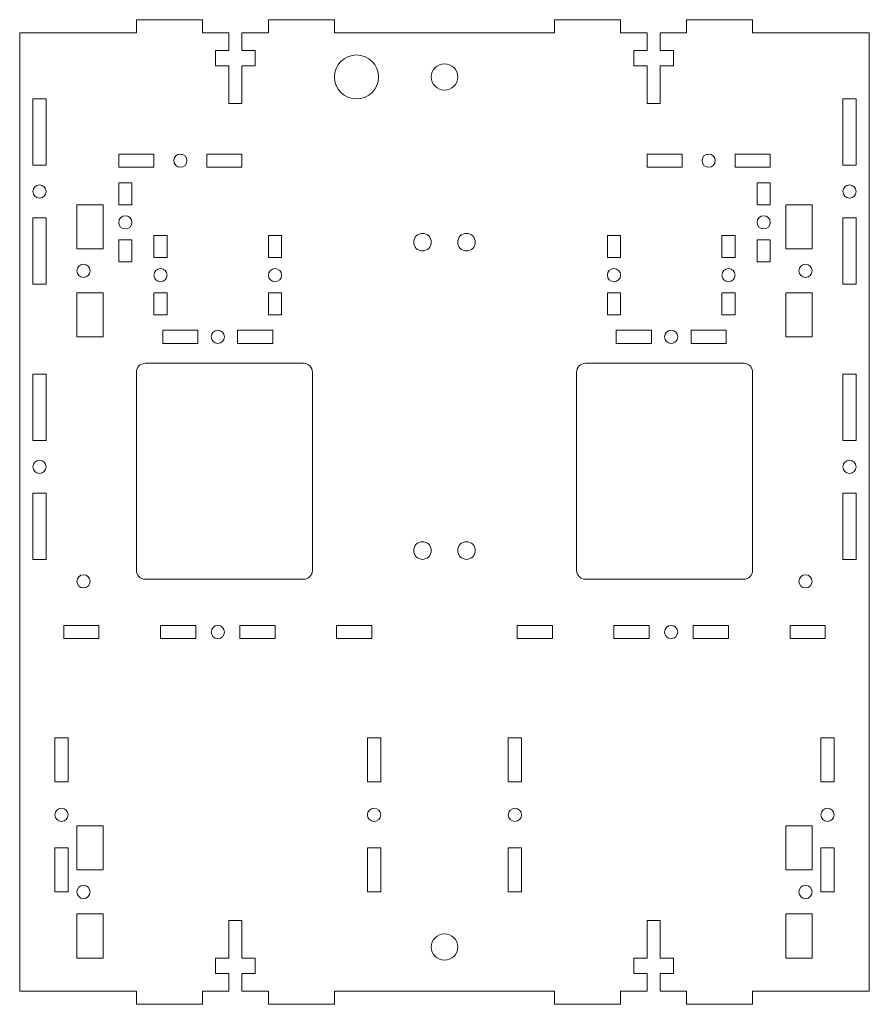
# Model space of a CAD drawing. Header units: millimetres. Extents: x -96 to 96, y -111 to 112.
import ezdxf

# ---------------------------------------------------------------- set-up
doc = ezdxf.new("R2010")
doc.units = ezdxf.units.MM

msp = doc.modelspace()

# ---------------------------------------------------------------- linework, layer by layer
at = {"color": 7, "linetype": 'Continuous', "lineweight": 15}
for p, q in [((-70, 112.5), (-55, 112.5)), ((-70, 109.5), (-70, 112.5)), ((-55, 112.5), (-55, 109.5)), ((-40, 112.5), (-25, 112.5)), ((-40, 109.5), (-40, 112.5)), ((-25, 112.5), (-25, 109.5)), ((25, 112.5), (40, 112.5)), ((25, 109.5), (25, 112.5)), ((40, 112.5), (40, 109.5)), ((55, 112.5), (70, 112.5)), ((55, 109.5), (55, 112.5)), ((70, 112.5), (70, 109.5)), ((-96.5, 109.5), (-70, 109.5)), ((-96.5, 109.5), (-96.5, -108)), ((-55, 109.5), (-49, 109.5)), ((-49, 105.5), (-49, 109.5)), ((-46, 109.5), (-40, 109.5)), ((-46, 109.5), (-46, 105.5)), ((-25, 109.5), (25, 109.5)), ((40, 109.5), (46, 109.5)), ((46, 105.5), (46, 109.5)), ((49, 109.5), (55, 109.5)), ((49, 109.5), (49, 105.5)), ((70, 109.5), (96.5, 109.5)), ((96.5, -108), (96.5, 109.5)), ((-52, 102), (-52, 105.5)), ((-52, 105.5), (-49, 105.5)), ((-46, 105.5), (-43, 105.5)), ((-43, 105.5), (-43, 102)), ((43, 102), (43, 105.5)), ((43, 105.5), (46, 105.5)), ((49, 105.5), (52, 105.5)), ((52, 105.5), (52, 102)), ((-49, 102), (-52, 102)), ((-49, 93.5), (-49, 102)), ((-43, 102), (-46, 102)), ((-46, 102), (-46, 93.5)), ((46, 102), (43, 102)), ((46, 93.5), (46, 102)), ((52, 102), (49, 102)), ((49, 102), (49, 93.5)), ((-93.5, 79.5), (-93.5, 94.5)), ((-93.5, 94.5), (-90.5, 94.5)), ((-90.5, 94.5), (-90.5, 79.5)), ((90.5, 79.5), (90.5, 94.5)), ((90.5, 94.5), (93.5, 94.5)), ((93.5, 94.5), (93.5, 79.5)), ((-46, 93.5), (-49, 93.5)), ((49, 93.5), (46, 93.5)), ((-74, 79), (-74, 82)), ((-74, 82), (-66, 82)), ((-66, 82), (-66, 79)), ((-54, 79), (-54, 82)), ((-54, 82), (-46, 82)), ((-46, 82), (-46, 79)), ((46, 79), (46, 82)), ((46, 82), (54, 82)), ((54, 82), (54, 79)), ((66, 79), (66, 82)), ((66, 82), (74, 82)), ((74, 82), (74, 79)), ((-90.5, 79.5), (-93.5, 79.5)), ((-66, 79), (-74, 79)), ((-46, 79), (-54, 79)), ((54, 79), (46, 79)), ((74, 79), (66, 79)), ((93.5, 79.5), (90.5, 79.5)), ((-74, 70.5), (-74, 75.5)), ((-74, 75.5), (-71, 75.5)), ((-71, 75.5), (-71, 70.5)), ((71, 70.5), (71, 75.5)), ((71, 75.5), (74, 75.5)), ((74, 75.5), (74, 70.5)), ((-83.5, 60.5), (-83.5, 70.5)), ((-83.5, 70.5), (-77.5, 70.5)), ((-77.5, 70.5), (-77.5, 60.5)), ((-71, 70.5), (-74, 70.5)), ((74, 70.5), (71, 70.5)), ((77.5, 60.5), (77.5, 70.5)), ((77.5, 70.5), (83.5, 70.5)), ((83.5, 70.5), (83.5, 60.5)), ((-93.5, 52.5), (-93.5, 67.5)), ((-93.5, 67.5), (-90.5, 67.5)), ((-90.5, 67.5), (-90.5, 52.5)), ((90.5, 52.5), (90.5, 67.5)), ((90.5, 67.5), (93.5, 67.5)), ((93.5, 67.5), (93.5, 52.5)), ((-66, 63.5), (-66, 58.5)), ((-63, 63.5), (-66, 63.5)), ((-63, 58.5), (-63, 63.5)), ((-40, 63.5), (-40, 58.5)), ((-37, 63.5), (-40, 63.5)), ((-37, 58.5), (-37, 63.5)), ((37, 63.5), (37, 58.5)), ((40, 63.5), (37, 63.5)), ((40, 58.5), (40, 63.5)), ((63, 63.5), (63, 58.5)), ((66, 63.5), (63, 63.5)), ((66, 58.5), (66, 63.5)), ((-77.5, 60.5), (-83.5, 60.5)), ((-74, 57.5), (-74, 62.5)), ((-74, 62.5), (-71, 62.5)), ((-71, 62.5), (-71, 57.5)), ((71, 57.5), (71, 62.5)), ((71, 62.5), (74, 62.5)), ((74, 62.5), (74, 57.5)), ((83.5, 60.5), (77.5, 60.5)), ((-66, 58.5), (-63, 58.5)), ((-40, 58.5), (-37, 58.5)), ((37, 58.5), (40, 58.5)), ((63, 58.5), (66, 58.5)), ((-71, 57.5), (-74, 57.5)), ((74, 57.5), (71, 57.5)), ((-90.5, 52.5), (-93.5, 52.5)), ((93.5, 52.5), (90.5, 52.5)), ((-83.5, 40.5), (-83.5, 50.5)), ((-83.5, 50.5), (-77.5, 50.5)), ((-77.5, 50.5), (-77.5, 40.5)), ((-66, 50.5), (-66, 45.5)), ((-63, 50.5), (-66, 50.5)), ((-63, 45.5), (-63, 50.5)), ((-40, 50.5), (-40, 45.5)), ((-37, 50.5), (-40, 50.5)), ((-37, 45.5), (-37, 50.5)), ((37, 50.5), (37, 45.5)), ((40, 50.5), (37, 50.5)), ((40, 45.5), (40, 50.5)), ((63, 50.5), (63, 45.5)), ((66, 50.5), (63, 50.5)), ((66, 45.5), (66, 50.5)), ((77.5, 40.5), (77.5, 50.5)), ((77.5, 50.5), (83.5, 50.5)), ((83.5, 50.5), (83.5, 40.5)), ((-66, 45.5), (-63, 45.5)), ((-40, 45.5), (-37, 45.5)), ((37, 45.5), (40, 45.5)), ((63, 45.5), (66, 45.5)), ((-77.5, 40.5), (-83.5, 40.5)), ((-64, 42), (-64, 39)), ((-56, 42), (-64, 42)), ((-56, 39), (-56, 42)), ((-47, 42), (-47, 39)), ((-39, 42), (-47, 42)), ((-39, 39), (-39, 42)), ((39, 42), (39, 39)), ((47, 42), (39, 42)), ((47, 39), (47, 42)), ((56, 42), (56, 39)), ((64, 42), (56, 42)), ((64, 39), (64, 42)), ((83.5, 40.5), (77.5, 40.5)), ((-64, 39), (-56, 39)), ((-47, 39), (-39, 39)), ((39, 39), (47, 39)), ((56, 39), (64, 39)), ((-68, 34.5), (-32, 34.5)), ((32, 34.5), (68, 34.5)), ((-93.5, 17), (-93.5, 32)), ((-93.5, 32), (-90.5, 32)), ((-90.5, 32), (-90.5, 17)), ((-70, -12.5), (-70, 32.5)), ((-30, 32.5), (-30, -12.5)), ((30, -12.5), (30, 32.5)), ((70, 32.5), (70, -12.5)), ((90.5, 17), (90.5, 32)), ((90.5, 32), (93.5, 32)), ((93.5, 32), (93.5, 17)), ((-90.5, 17), (-93.5, 17)), ((93.5, 17), (90.5, 17)), ((-93.5, -10), (-93.5, 5)), ((-93.5, 5), (-90.5, 5)), ((-90.5, 5), (-90.5, -10)), ((90.5, -10), (90.5, 5)), ((90.5, 5), (93.5, 5)), ((93.5, 5), (93.5, -10)), ((-90.5, -10), (-93.5, -10)), ((93.5, -10), (90.5, -10)), ((-32, -14.5), (-68, -14.5)), ((68, -14.5), (32, -14.5)), ((-86.5, -25), (-86.5, -28)), ((-78.5, -25), (-86.5, -25)), ((-78.5, -28), (-78.5, -25)), ((-64.5, -25), (-64.5, -28)), ((-56.5, -25), (-64.5, -25)), ((-56.5, -28), (-56.5, -25)), ((-46.5, -25), (-46.5, -28)), ((-38.5, -25), (-46.5, -25)), ((-38.5, -28), (-38.5, -25)), ((-24.5, -25), (-24.5, -28)), ((-16.5, -25), (-24.5, -25)), ((-16.5, -28), (-16.5, -25)), ((16.5, -25), (16.5, -28)), ((24.5, -25), (16.5, -25)), ((24.5, -28), (24.5, -25)), ((38.5, -25), (38.5, -28)), ((46.5, -25), (38.5, -25)), ((46.5, -28), (46.5, -25)), ((56.5, -25), (56.5, -28)), ((64.5, -25), (56.5, -25)), ((64.5, -28), (64.5, -25)), ((78.5, -25), (78.5, -28)), ((86.5, -25), (78.5, -25)), ((86.5, -28), (86.5, -25)), ((-86.5, -28), (-78.5, -28)), ((-64.5, -28), (-56.5, -28)), ((-46.5, -28), (-38.5, -28)), ((-24.5, -28), (-16.5, -28)), ((16.5, -28), (24.5, -28)), ((38.5, -28), (46.5, -28)), ((56.5, -28), (64.5, -28)), ((78.5, -28), (86.5, -28)), ((-88.5, -50.5), (-88.5, -60.5)), ((-85.5, -50.5), (-88.5, -50.5)), ((-85.5, -60.5), (-85.5, -50.5)), ((-17.5, -50.5), (-17.5, -60.5)), ((-14.5, -50.5), (-17.5, -50.5)), ((-14.5, -60.5), (-14.5, -50.5)), ((14.5, -50.5), (14.5, -60.5)), ((17.5, -50.5), (14.5, -50.5)), ((17.5, -60.5), (17.5, -50.5)), ((85.5, -50.5), (85.5, -60.5)), ((88.5, -50.5), (85.5, -50.5)), ((88.5, -60.5), (88.5, -50.5)), ((-88.5, -60.5), (-85.5, -60.5)), ((-17.5, -60.5), (-14.5, -60.5)), ((14.5, -60.5), (17.5, -60.5)), ((85.5, -60.5), (88.5, -60.5)), ((-83.5, -80.5), (-83.5, -70.5)), ((-83.5, -70.5), (-77.5, -70.5)), ((-77.5, -70.5), (-77.5, -80.5)), ((77.5, -80.5), (77.5, -70.5)), ((77.5, -70.5), (83.5, -70.5)), ((83.5, -70.5), (83.5, -80.5)), ((-88.5, -75.5), (-88.5, -85.5)), ((-85.5, -75.5), (-88.5, -75.5)), ((-85.5, -85.5), (-85.5, -75.5)), ((-17.5, -75.5), (-17.5, -85.5)), ((-14.5, -75.5), (-17.5, -75.5)), ((-14.5, -85.5), (-14.5, -75.5)), ((14.5, -75.5), (14.5, -85.5)), ((17.5, -75.5), (14.5, -75.5)), ((17.5, -85.5), (17.5, -75.5)), ((85.5, -75.5), (85.5, -85.5)), ((88.5, -75.5), (85.5, -75.5)), ((88.5, -85.5), (88.5, -75.5)), ((-77.5, -80.5), (-83.5, -80.5)), ((83.5, -80.5), (77.5, -80.5)), ((-88.5, -85.5), (-85.5, -85.5)), ((-17.5, -85.5), (-14.5, -85.5)), ((14.5, -85.5), (17.5, -85.5)), ((85.5, -85.5), (88.5, -85.5)), ((-83.5, -90.5), (-77.5, -90.5)), ((-83.5, -100.5), (-83.5, -90.5)), ((-77.5, -90.5), (-77.5, -100.5)), ((77.5, -100.5), (77.5, -90.5)), ((77.5, -90.5), (83.5, -90.5)), ((83.5, -90.5), (83.5, -100.5)), ((-49, -100.5), (-49, -92)), ((-49, -92), (-46, -92)), ((-46, -92), (-46, -100.5)), ((46, -100.5), (46, -92)), ((46, -92), (49, -92)), ((49, -92), (49, -100.5)), ((-77.5, -100.5), (-83.5, -100.5)), ((-52, -104), (-52, -100.5)), ((-52, -100.5), (-49, -100.5)), ((-46, -100.5), (-43, -100.5)), ((-43, -100.5), (-43, -104)), ((43, -104), (43, -100.5)), ((43, -100.5), (46, -100.5)), ((49, -100.5), (52, -100.5)), ((52, -100.5), (52, -104)), ((83.5, -100.5), (77.5, -100.5)), ((-49, -104), (-52, -104)), ((-49, -108), (-49, -104)), ((-43, -104), (-46, -104)), ((-46, -104), (-46, -108)), ((46, -104), (43, -104)), ((46, -108), (46, -104)), ((52, -104), (49, -104)), ((49, -104), (49, -108)), ((-70, -108), (-96.5, -108)), ((-70, -111), (-70, -108)), ((-55, -111), (-55, -108)), ((-49, -108), (-55, -108)), ((-40, -108), (-46, -108)), ((-40, -111), (-40, -108)), ((-25, -111), (-25, -108)), ((25, -108), (-25, -108)), ((25, -111), (25, -108)), ((40, -111), (40, -108)), ((46, -108), (40, -108)), ((55, -108), (49, -108)), ((55, -111), (55, -108)), ((70, -111), (70, -108)), ((96.5, -108), (70, -108)), ((-55, -111), (-70, -111)), ((-25, -111), (-40, -111)), ((40, -111), (25, -111)), ((70, -111), (55, -111))]:
    msp.add_line(p, q, dxfattribs=at)
for centre, radius in [((-20, 99.5), 5), ((0, 99.5), 3), ((-60, 80.5), 1.5), ((60, 80.5), 1.5), ((-92, 73.5), 1.5), ((92, 73.5), 1.5), ((-72.5, 66.5), 1.5), ((72.5, 66.5), 1.5), ((-5, 62), 2), ((5, 62), 2), ((-82, 55.5), 1.5), ((-64.5, 54.5), 1.5), ((-38.5, 54.5), 1.5), ((38.5, 54.5), 1.5), ((64.5, 54.5), 1.5), ((82, 55.5), 1.5), ((-51.5, 40.5), 1.5), ((51.5, 40.5), 1.5), ((-92, 11), 1.5), ((92, 11), 1.5), ((-5, -8), 2), ((5, -8), 2), ((-82, -15), 1.5), ((82, -15), 1.5), ((-51.5, -26.5), 1.5), ((51.5, -26.5), 1.5), ((-87, -68), 1.5), ((-16, -68), 1.5), ((16, -68), 1.5), ((87, -68), 1.5), ((-82, -85.5), 1.5), ((82, -85.5), 1.5), ((0, -98), 3)]:
    msp.add_circle(centre, radius, dxfattribs=at)
for centre, start, end in [((-68, 32.5), 90, 180), ((-32, 32.5), 0, 90), ((32, 32.5), 90, 180), ((68, 32.5), 0, 90), ((-68, -12.5), 180, 270), ((-32, -12.5), 270, 0), ((32, -12.5), 180, 270), ((68, -12.5), 270, 0)]:
    msp.add_arc(centre, 2, start, end, dxfattribs=at)

doc.saveas('drawing.dxf')
